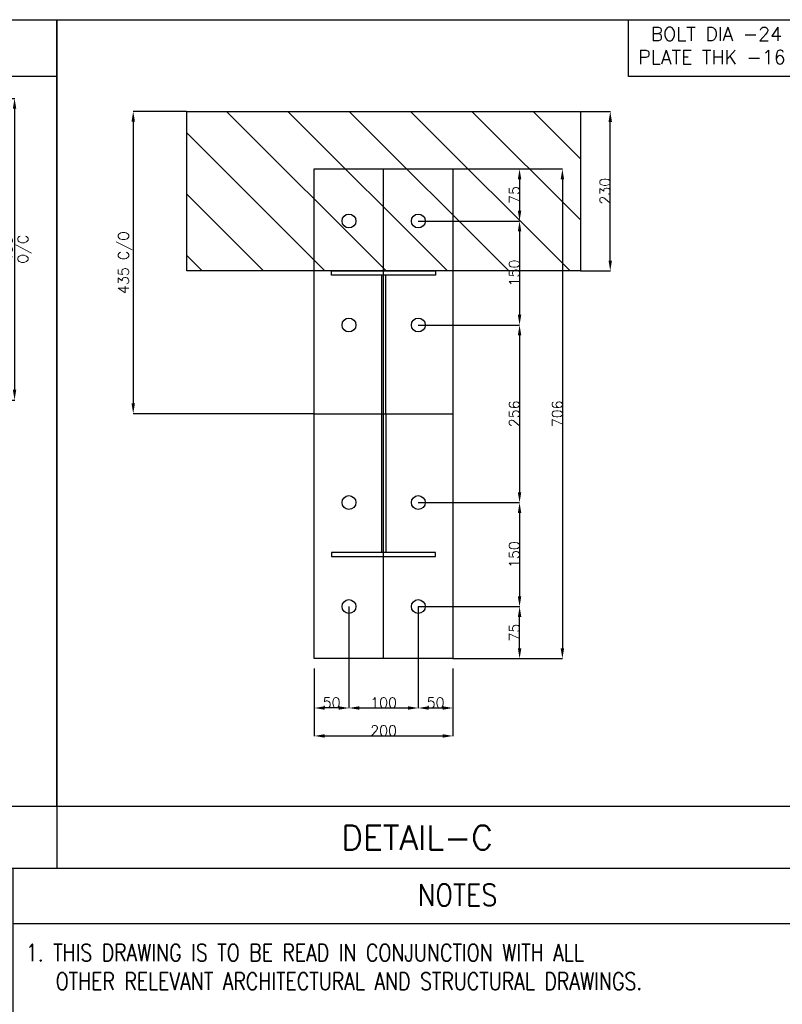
# Model space of a CAD drawing. Header units: millimetres. Extents: x -804366 to 4527364891, y -628569 to 3808979188.
# Tile 5 of 13: x -13514 to -12414, y 34380 to 35799. Entities that reach past the tile are written whole.
import ezdxf
from ezdxf.enums import TextEntityAlignment as Align

# ---------------------------------------------------------------- set-up
doc = ezdxf.new("R2010")
doc.units = ezdxf.units.MM
doc.header["$MEASUREMENT"] = 0
doc.linetypes.add('CONTIN', pattern=[0, 0, 0])
doc.layers.get('0').update_dxf_attribs({"linetype": 'CONTIN'})
doc.layers.get('Defpoints').update_dxf_attribs({"linetype": 'CONTINUOUS'})
doc.layers.add('Text', color=4, linetype='CONTINUOUS')
doc.styles.add('OPEN', font='SIMPLEX')
doc.styles.get("Standard").update_dxf_attribs({"font": 'txt.shx'})
doc.styles.add('T', font='simplex.shx', dxfattribs={"width": 0.8})
doc.dimstyles.get("Standard").update_dxf_attribs({"dimtxt": 15, "dimasz": 15, "dimexe": 0.18, "dimexo": 0.0625, "dimgap": 0.09, "dimtad": 1, "dimdec": 0, "dimzin": 0, "dimdsep": 46, "dimtxsty": 'OPEN', "dimcen": 0.09, "dimclrd": 6, "dimclre": 6, "dimadec": 0, "dimazin": 0, "dimtfac": 1, "dimtdec": 4, "dimtofl": 0, "dimtmove": 0, "dimatfit": 3, "dimfxl": 1, "dimtolj": 1, "dimtzin": 0, "dimarcsym": 0})

# ---------------------------------------------------------------- blocks, each defined once
blk = doc.blocks.new('*D666666')
at = {"color": 6, "linetype": 'Continuous', "lineweight": -2}
for p, q in [((-13595.6, 35686), (-13520.8, 35686)), ((-13521, 35671), (-13521, 35266)), ((-13575, 35251), (-13520.8, 35251))]:
    blk.add_line(p, q, dxfattribs=at)
at = {"color": 6, "linetype": 'Continuous'}
for points in [[(-13518.5, 35671), (-13523.5, 35671), (-13521, 35686)], [(-13523.5, 35266), (-13518.5, 35266), (-13521, 35251)]]:
    blk.add_solid(points, dxfattribs=at)
at = {"layer": 'Defpoints', "color": 0, "linetype": 'Continuous'}
for p in [(-13595.7, 35686), (-13575.1, 35251), (-13521, 35251)]:
    blk.add_point(p, dxfattribs=at)
at = {"color": 0, "linetype": 'Continuous', "char_height": 15, "attachment_point": 5, "rotation": 90, "style": 'OPEN'}
for s, insert in [('\\A1;435 ', (-13531.5, 35468.5)), ('O/C', (-13506.5, 35468.5))]:
    blk.add_mtext(s, dxfattribs=dict(at, insert=insert))
blk = doc.blocks.new('*D707070')
at = {"color": 6, "linetype": 'Continuous', "lineweight": -2}
for p, q in [((-13088.8, 34863.8), (-13088.8, 34766.5)), ((-12888.8, 34863.8), (-12888.8, 34766.5)), ((-13073.8, 34766.7), (-12903.8, 34766.7))]:
    blk.add_line(p, q, dxfattribs=at)
at = {"color": 6, "linetype": 'Continuous'}
for points in [[(-13073.8, 34769.2), (-13073.8, 34764.2), (-13088.8, 34766.7)], [(-12903.8, 34764.2), (-12903.8, 34769.2), (-12888.8, 34766.7)]]:
    blk.add_solid(points, dxfattribs=at)
at = {"layer": 'Defpoints', "color": 0, "linetype": 'Continuous'}
for p in [(-13088.8, 34863.9), (-12888.8, 34863.9), (-12888.8, 34766.7)]:
    blk.add_point(p, dxfattribs=at)
at = {"color": 0, "linetype": 'Continuous', "insert": (-12988.8, 34774.3), "char_height": 15, "attachment_point": 5, "style": 'OPEN'}
blk.add_mtext('\\A1;200', dxfattribs=at)
blk = doc.blocks.new('*D717171')
at = {"color": 6, "linetype": 'Continuous', "lineweight": -2}
for p, q in [((-12888.8, 35584.2), (-12730.8, 35584.2)), ((-12731, 35569.2), (-12731, 34893.2)), ((-12888.8, 34878.2), (-12730.8, 34878.2))]:
    blk.add_line(p, q, dxfattribs=at)
at = {"color": 6, "linetype": 'Continuous'}
for points in [[(-12728.5, 35569.2), (-12733.5, 35569.2), (-12731, 35584.2)], [(-12733.5, 34893.2), (-12728.5, 34893.2), (-12731, 34878.2)]]:
    blk.add_solid(points, dxfattribs=at)
at = {"layer": 'Defpoints', "color": 0, "linetype": 'Continuous'}
for p in [(-12888.8, 35584.2), (-12888.8, 34878.2), (-12731, 34878.2)]:
    blk.add_point(p, dxfattribs=at)
at = {"color": 0, "linetype": 'Continuous', "insert": (-12738.5, 35231.2), "char_height": 15, "attachment_point": 5, "rotation": 90, "style": 'OPEN'}
blk.add_mtext('\\A1;706', dxfattribs=at)
blk = doc.blocks.new('*D727272')
at = {"color": 6, "linetype": 'Continuous', "lineweight": -2}
for p, q in [((-12938.8, 35509.2), (-12792.7, 35509.2)), ((-12792.8, 35494.2), (-12792.8, 35374.2)), ((-12938.8, 35359.2), (-12792.7, 35359.2))]:
    blk.add_line(p, q, dxfattribs=at)
at = {"color": 6, "linetype": 'Continuous'}
for points in [[(-12790.3, 35494.2), (-12795.3, 35494.2), (-12792.8, 35509.2)], [(-12795.3, 35374.2), (-12790.3, 35374.2), (-12792.8, 35359.2)]]:
    blk.add_solid(points, dxfattribs=at)
at = {"layer": 'Defpoints', "color": 0, "linetype": 'Continuous'}
for p in [(-12938.8, 35509.2), (-12938.8, 35359.2), (-12792.8, 35359.2)]:
    blk.add_point(p, dxfattribs=at)
at = {"color": 0, "linetype": 'Continuous', "insert": (-12800.4, 35434.2), "char_height": 15, "attachment_point": 5, "rotation": 90, "style": 'OPEN'}
blk.add_mtext('\\A1;150', dxfattribs=at)
blk = doc.blocks.new('*D737373')
at = {"color": 6, "linetype": 'Continuous', "lineweight": -2}
for p, q in [((-12938.8, 35359.2), (-12792.7, 35359.2)), ((-12792.8, 35344.2), (-12792.8, 35118.2)), ((-12938.8, 35103.2), (-12792.7, 35103.2))]:
    blk.add_line(p, q, dxfattribs=at)
at = {"color": 6, "linetype": 'Continuous'}
for points in [[(-12790.3, 35344.2), (-12795.3, 35344.2), (-12792.8, 35359.2)], [(-12795.3, 35118.2), (-12790.3, 35118.2), (-12792.8, 35103.2)]]:
    blk.add_solid(points, dxfattribs=at)
at = {"layer": 'Defpoints', "color": 0, "linetype": 'Continuous'}
for p in [(-12938.8, 35359.2), (-12938.8, 35103.2), (-12792.8, 35103.2)]:
    blk.add_point(p, dxfattribs=at)
at = {"color": 0, "linetype": 'Continuous', "insert": (-12800.4, 35231.2), "char_height": 15, "attachment_point": 5, "rotation": 90, "style": 'OPEN'}
blk.add_mtext('\\A1;256', dxfattribs=at)
blk = doc.blocks.new('*D747474')
at = {"color": 6, "linetype": 'Continuous', "lineweight": -2}
for p, q in [((-12938.8, 35103.2), (-12792.7, 35103.2)), ((-12792.8, 35088.2), (-12792.8, 34968.2)), ((-12938.8, 34953.2), (-12792.7, 34953.2))]:
    blk.add_line(p, q, dxfattribs=at)
at = {"color": 6, "linetype": 'Continuous'}
for points in [[(-12790.3, 35088.2), (-12795.3, 35088.2), (-12792.8, 35103.2)], [(-12795.3, 34968.2), (-12790.3, 34968.2), (-12792.8, 34953.2)]]:
    blk.add_solid(points, dxfattribs=at)
at = {"layer": 'Defpoints', "color": 0, "linetype": 'Continuous'}
for p in [(-12938.8, 35103.2), (-12938.8, 34953.2), (-12792.8, 34953.2)]:
    blk.add_point(p, dxfattribs=at)
at = {"color": 0, "linetype": 'Continuous', "insert": (-12800.4, 35028.2), "char_height": 15, "attachment_point": 5, "rotation": 90, "style": 'OPEN'}
blk.add_mtext('\\A1;150', dxfattribs=at)
blk = doc.blocks.new('*D757575')
at = {"color": 6, "linetype": 'Continuous', "lineweight": -2}
for p, q in [((-13038.8, 34953.2), (-13038.8, 34806.8)), ((-12938.8, 34953.2), (-12938.8, 34806.8)), ((-13023.8, 34807), (-12953.8, 34807))]:
    blk.add_line(p, q, dxfattribs=at)
at = {"color": 6, "linetype": 'Continuous'}
for points in [[(-13023.8, 34809.5), (-13023.8, 34804.5), (-13038.8, 34807)], [(-12953.8, 34804.5), (-12953.8, 34809.5), (-12938.8, 34807)]]:
    blk.add_solid(points, dxfattribs=at)
at = {"layer": 'Defpoints', "color": 0, "linetype": 'Continuous'}
for p in [(-13038.8, 34953.2), (-12938.8, 34953.2), (-12938.8, 34807)]:
    blk.add_point(p, dxfattribs=at)
at = {"color": 0, "linetype": 'Continuous', "insert": (-12988.8, 34814.6), "char_height": 15, "attachment_point": 5, "style": 'OPEN'}
blk.add_mtext('\\A1;100', dxfattribs=at)
blk = doc.blocks.new('*D767676')
at = {"color": 6, "linetype": 'Continuous', "lineweight": -2}
for p, q in [((-13088.8, 34826), (-13088.8, 34806.8)), ((-13038.8, 34826), (-13038.8, 34806.8)), ((-13053.8, 34807), (-13073.8, 34807))]:
    blk.add_line(p, q, dxfattribs=at)
at = {"color": 6, "linetype": 'Continuous'}
for points in [[(-13073.8, 34809.5), (-13073.8, 34804.5), (-13088.8, 34807)], [(-13053.8, 34804.5), (-13053.8, 34809.5), (-13038.8, 34807)]]:
    blk.add_solid(points, dxfattribs=at)
at = {"layer": 'Defpoints', "color": 0, "linetype": 'Continuous'}
for p in [(-13088.8, 34826), (-13038.8, 34826), (-13088.8, 34807)]:
    blk.add_point(p, dxfattribs=at)
at = {"color": 0, "linetype": 'Continuous', "insert": (-13063.8, 34814.6), "char_height": 15, "attachment_point": 5, "style": 'OPEN'}
blk.add_mtext('\\A1;50', dxfattribs=at)
blk = doc.blocks.new('*D777777')
at = {"color": 6, "linetype": 'Continuous', "lineweight": -2}
for p, q in [((-12938.8, 34822.6), (-12938.8, 34806.8)), ((-12888.8, 34822.6), (-12888.8, 34806.8)), ((-12923.8, 34807), (-12903.8, 34807))]:
    blk.add_line(p, q, dxfattribs=at)
at = {"color": 6, "linetype": 'Continuous'}
for points in [[(-12923.8, 34809.5), (-12923.8, 34804.5), (-12938.8, 34807)], [(-12903.8, 34804.5), (-12903.8, 34809.5), (-12888.8, 34807)]]:
    blk.add_solid(points, dxfattribs=at)
at = {"layer": 'Defpoints', "color": 0, "linetype": 'Continuous'}
for p in [(-12938.8, 34822.7), (-12888.8, 34822.7), (-12888.8, 34807)]:
    blk.add_point(p, dxfattribs=at)
at = {"color": 0, "linetype": 'Continuous', "insert": (-12913.8, 34814.6), "char_height": 15, "attachment_point": 5, "style": 'OPEN'}
blk.add_mtext('\\A1;50', dxfattribs=at)
blk = doc.blocks.new('*D686868')
at = {"color": 6, "linetype": 'Continuous', "lineweight": -2}
for p, q in [((-12839.2, 35584.2), (-12792.7, 35584.2)), ((-12792.8, 35569.2), (-12792.8, 35524.2)), ((-12839.2, 35509.2), (-12792.7, 35509.2))]:
    blk.add_line(p, q, dxfattribs=at)
at = {"color": 6, "linetype": 'Continuous'}
for points in [[(-12790.3, 35569.2), (-12795.3, 35569.2), (-12792.8, 35584.2)], [(-12795.3, 35524.2), (-12790.3, 35524.2), (-12792.8, 35509.2)]]:
    blk.add_solid(points, dxfattribs=at)
at = {"layer": 'Defpoints', "color": 0, "linetype": 'Continuous'}
for p in [(-12839.2, 35584.2), (-12839.2, 35509.2), (-12792.8, 35509.2)]:
    blk.add_point(p, dxfattribs=at)
at = {"color": 0, "linetype": 'Continuous', "insert": (-12800.4, 35546.7), "char_height": 15, "attachment_point": 5, "rotation": 90, "style": 'OPEN'}
blk.add_mtext('\\A1;75', dxfattribs=at)
blk = doc.blocks.new('*D696969')
at = {"color": 6, "linetype": 'Continuous', "lineweight": -2}
for p, q in [((-12827.5, 34953.2), (-12792.5, 34953.2)), ((-12792.7, 34893.2), (-12792.7, 34938.2)), ((-12827.5, 34878.2), (-12792.5, 34878.2))]:
    blk.add_line(p, q, dxfattribs=at)
at = {"color": 6, "linetype": 'Continuous'}
for points in [[(-12790.2, 34938.2), (-12795.2, 34938.2), (-12792.7, 34953.2)], [(-12795.2, 34893.2), (-12790.2, 34893.2), (-12792.7, 34878.2)]]:
    blk.add_solid(points, dxfattribs=at)
at = {"layer": 'Defpoints', "color": 0, "linetype": 'Continuous'}
for p in [(-12827.5, 34953.2), (-12792.7, 34953.2), (-12827.5, 34878.2)]:
    blk.add_point(p, dxfattribs=at)
at = {"color": 0, "linetype": 'Continuous', "insert": (-12800.3, 34915.7), "char_height": 15, "attachment_point": 5, "rotation": 90, "style": 'OPEN'}
blk.add_mtext('\\A1;75', dxfattribs=at)
blk = doc.blocks.new('*D106103103')
at = {"color": 6, "linetype": 'Continuous', "lineweight": -2}
for p, q in [((-12703.8, 35667.1), (-12661.8, 35667.1)), ((-12662, 35452.2), (-12662, 35652.1)), ((-12704.7, 35437.2), (-12661.8, 35437.2))]:
    blk.add_line(p, q, dxfattribs=at)
at = {"color": 6, "linetype": 'Continuous'}
for points in [[(-12659.5, 35652.1), (-12664.5, 35652.1), (-12662, 35667.1)], [(-12664.5, 35452.2), (-12659.5, 35452.2), (-12662, 35437.2)]]:
    blk.add_solid(points, dxfattribs=at)
at = {"layer": 'Defpoints', "color": 0, "linetype": 'Continuous'}
for p in [(-12703.9, 35667.1), (-12662, 35667.1), (-12704.8, 35437.2)]:
    blk.add_point(p, dxfattribs=at)
at = {"color": 0, "linetype": 'Continuous', "insert": (-12669.6, 35552.2), "char_height": 15, "attachment_point": 5, "rotation": 90, "style": 'OPEN'}
blk.add_mtext('\\A1;230', dxfattribs=at)
blk = doc.blocks.new('*D107104104')
at = {"color": 6, "linetype": 'Continuous', "lineweight": -2}
for p, q in [((-13272.9, 35667.2), (-13350, 35667.2)), ((-13349.9, 35652.2), (-13349.9, 35246.2)), ((-13088.9, 35231.2), (-13350, 35231.2))]:
    blk.add_line(p, q, dxfattribs=at)
at = {"color": 6, "linetype": 'Continuous'}
for points in [[(-13347.4, 35652.2), (-13352.4, 35652.2), (-13349.9, 35667.2)], [(-13352.4, 35246.2), (-13347.4, 35246.2), (-13349.9, 35231.2)]]:
    blk.add_solid(points, dxfattribs=at)
at = {"layer": 'Defpoints', "color": 0, "linetype": 'Continuous'}
for p in [(-13272.8, 35667.2), (-13349.9, 35231.2), (-13088.8, 35231.2)]:
    blk.add_point(p, dxfattribs=at)
at = {"color": 0, "linetype": 'Continuous', "insert": (-13361.4, 35449.2), "char_height": 15, "attachment_point": 5, "rotation": 90, "style": 'OPEN'}
blk.add_mtext('\\A1;435 C/O', dxfattribs=at)

msp = doc.modelspace()

# ---------------------------------------------------------------- hatches: boundary and pattern name
at = {"linetype": 'Continuous'}
h = msp.add_hatch(dxfattribs=at)
h.set_pattern_fill('ANSI31', color=1, scale=500, angle=270)
h.set_pattern_definition([(315, (-48435.69, 18296.554), (44.19417, 44.19417), [])])
h.paths.add_polyline_path([(-12705.1, 35667.2), (-12705.1, 35437.2), (-13272.8, 35437.2), (-13272.8, 35667.2)])

# ---------------------------------------------------------------- linework, layer by layer
for p, q in [((-12988.8, 34878.2), (-12988.8, 35584.2)), ((-12991.8, 35431.2), (-12991.8, 35031.2)), ((-12985.8, 35231.2), (-12985.8, 35431.2)), ((-13088.8, 35231.2), (-12888.8, 35231.2)), ((-12985.8, 35231.2), (-12985.8, 35031.2)), ((-13459.9, 34665.1), (-13459.9, 34575.9)), ((-15331.5, 34575.9), (-12361.8, 34575.9))]:
    msp.add_line(p, q, dxfattribs=at)
for points in [[(-15331.5, 35799.5), (-11321.9, 35799.5), (-11321.9, 33206), (-15331.5, 33206)], [(-14380, 35799.5), (-13459.9, 35799.5), (-13459.9, 34665.1), (-14380, 34665.1)], [(-13733.9, 35799.5), (-13459.9, 35799.5), (-13459.9, 35717.4), (-13733.9, 35717.4)], [(-13459.9, 35799.5), (-12361.8, 35799.5), (-12361.8, 34665.1), (-13459.9, 34665.1)], [(-12635.8, 35799.5), (-12361.8, 35799.5), (-12361.8, 35717.4), (-12635.8, 35717.4)], [(-12704.8, 35667.2), (-12704.8, 35437.2), (-13272.8, 35437.2), (-13272.8, 35667.2)], [(-13088.8, 35584.2), (-12888.8, 35584.2), (-12888.8, 34878.2), (-13088.8, 34878.2)], [(-13063.8, 35437.2), (-12913.8, 35437.2), (-12913.8, 35431.2), (-13063.8, 35431.2)], [(-13063.8, 35025.2), (-12913.8, 35025.2), (-12913.8, 35031.2), (-13063.8, 35031.2)]]:
    msp.add_lwpolyline(points, close=True, dxfattribs=at)
at = {"color": 2, "linetype": 'Continuous'}
for points in [[(-13523.1, 34575.9), (-12361.8, 34575.9), (-12361.8, 33898), (-13523.1, 33898)], [(-13523.1, 34575.9), (-12361.8, 34575.9), (-12361.8, 34495.9), (-13523.1, 34495.9)]]:
    msp.add_lwpolyline(points, close=True, dxfattribs=at)
at = {"linetype": 'Continuous'}
for centre in [(-13038.8, 35509.2), (-12938.8, 35509.2), (-13038.8, 35359.2), (-12938.8, 35359.2), (-13038.8, 35103.2), (-12938.8, 35103.2), (-13038.8, 34953.2), (-12938.8, 34953.2)]:
    msp.add_circle(centre, 10, dxfattribs=at)

# ---------------------------------------------------------------- texts
at = {"color": 2, "linetype": 'Continuous', "style": 'T', "width": 0.870806}
msp.add_text('NOTES', height=31.15, dxfattribs=at).set_placement((-12882.3, 34537.4), align=Align.MIDDLE)
at = {"linetype": 'Continuous', "attachment_point": 1}
for s, insert, char_height, width in [(' \\Fsimplex.shx|c1;BOLT DIA -24\\PPLATE THK -16', (-12621.6, 35788.9), 20, 346.963), ('\\Fsimplex.shx|c1;DETAIL-C', (-13050, 34637.6), 35, 424.865)]:
    msp.add_mtext(s, dxfattribs=dict(at, insert=insert, char_height=char_height, width=width))
at = {"layer": 'Text', "color": 4, "lineweight": 13, "style": 'T', "width": 0.8}
for s, p in [('1. THIS DRAWING IS TO BE READ IN CONJUNCTION WITH ALL', (-13504.7, 34441.7)), ('OTHER RELEVANT ARCHITECTURAL AND STRUCTURAL DRAWINGS.', (-13461.7, 34400.5))]:
    msp.add_text(s, height=24.919, dxfattribs=at).set_placement(p)

# ---------------------------------------------------------------- dimensions: what is measured, and where the dimension line sits
at = {"linetype": 'Continuous'}
for base, p1, p2, text, override, picture, middle in [((-13521, 35251), (-13595.7, 35686), (-13575.1, 35251), '<> \\X O/C', {"dimgap": 3, "dimtxsty": 'OPEN'}, '*D666666', (-13521, 35468.5)), ((-13349.9, 35231.2), (-13272.8, 35667.2), (-13088.8, 35231.2), '435 C/O', {"dimtxsty": 'OPEN'}, '*D107104104', (-13361.4, 35449.2))]:
    dim = msp.add_linear_dim(base=base, p1=p1, p2=p2, angle=90, text=text, dimstyle='Standard', override=override, dxfattribs=at)
    dim.commit()
    dim.dimension.update_dxf_attribs({"geometry": picture, "text_midpoint": middle})
for base, p1, p2, picture, middle in [((-12662, 35667.1), (-12704.8, 35437.2), (-12703.9, 35667.1), '*D106103103', (-12669.6, 35552.2)), ((-12731, 34878.2), (-12888.8, 35584.2), (-12888.8, 34878.2), '*D717171', (-12738.5, 35231.2)), ((-12792.8, 35509.2), (-12839.2, 35584.2), (-12839.2, 35509.2), '*D686868', (-12800.4, 35546.7)), ((-12792.8, 35359.2), (-12938.8, 35509.2), (-12938.8, 35359.2), '*D727272', (-12800.4, 35434.2)), ((-12792.7, 34953.2), (-12827.5, 34878.2), (-12827.5, 34953.2), '*D696969', (-12800.3, 34915.7))]:
    dim = msp.add_linear_dim(base=base, p1=p1, p2=p2, angle=90, dimstyle='Standard', dxfattribs=at)
    dim.commit()
    dim.dimension.update_dxf_attribs({"geometry": picture, "text_midpoint": middle})
for base, p1, p2, picture, middle in [((-12792.8, 35103.2), (-12938.8, 35359.2), (-12938.8, 35103.2), '*D737373', (-12800.4, 35231.2)), ((-12792.8, 34953.2), (-12938.8, 35103.2), (-12938.8, 34953.2), '*D747474', (-12800.4, 35028.2))]:
    dim = msp.add_linear_dim(base=base, p1=p1, p2=p2, angle=90, dimstyle='Standard', override={"dimtmove": 1}, dxfattribs=at)
    dim.commit()
    dim.dimension.update_dxf_attribs({"geometry": picture, "text_midpoint": middle})
for base, p1, p2, picture, middle in [((-12938.8, 34807), (-13038.8, 34953.2), (-12938.8, 34953.2), '*D757575', (-12988.8, 34814.6)), ((-12888.8, 34766.7), (-13088.8, 34863.9), (-12888.8, 34863.9), '*D707070', (-12988.8, 34774.3)), ((-13088.8, 34807), (-13038.8, 34826), (-13088.8, 34826), '*D767676', (-13063.8, 34814.6)), ((-12888.8, 34807), (-12938.8, 34822.7), (-12888.8, 34822.7), '*D777777', (-12913.8, 34814.6))]:
    dim = msp.add_linear_dim(base=base, p1=p1, p2=p2, dimstyle='Standard', dxfattribs=at)
    dim.commit()
    dim.dimension.update_dxf_attribs({"geometry": picture, "text_midpoint": middle})

doc.saveas('drawing.dxf')
